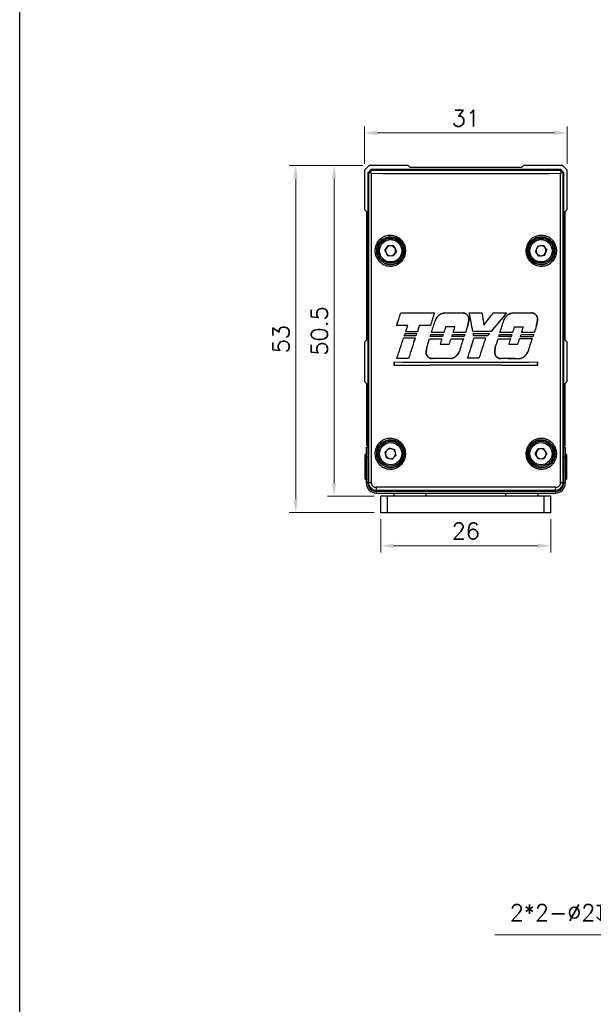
# Model space of a CAD drawing. Header units: inches. Extents: x 0 to 5655, y -2263 to 1330.
# Tile 140 of 239: x 3174 to 3262, y 149 to 299. Entities that reach past the tile are written whole.
import ezdxf

# ---------------------------------------------------------------- set-up
doc = ezdxf.new("R2010")
doc.units = ezdxf.units.IN
doc.header["$MEASUREMENT"] = 0
doc.linetypes.add('SLD-實線', pattern=[0])
doc.layers.add('AM_5', color=3, linetype='Continuous', lineweight=15)
doc.styles.add('尺寸標註', font='romans.shx', dxfattribs={"bigfont": 'CHINESET.SHX'})
doc.dimstyles.new('複本 CNS2-1$0', dxfattribs={"dimtxt": 2.5, "dimasz": 2, "dimexe": 1, "dimexo": 1, "dimgap": 1, "dimtad": 1, "dimtoh": 1, "dimdsep": 46, "dimtxsty": '尺寸標註', "dimcen": 0, "dimclrd": 2, "dimclre": 2, "dimclrt": 3, "dimadec": 0, "dimazin": 2, "dimtp": 0.1, "dimtm": 0.1, "dimtfac": 0.71, "dimtmove": 0, "dimatfit": 0, "dimfxl": 0, "dimlwd": 13, "dimlwe": 13, "dimarcsym": 0})
doc.dimstyles.new('複本 CNS2-1$3', dxfattribs={"dimtxt": 2.5, "dimasz": 2, "dimexe": 1, "dimexo": 1, "dimgap": 1, "dimtad": 1, "dimtoh": 1, "dimdsep": 46, "dimtxsty": '尺寸標註', "dimcen": 0, "dimclrd": 2, "dimclre": 2, "dimclrt": 3, "dimadec": 0, "dimazin": 2, "dimtp": 0.1, "dimtm": 0.1, "dimtfac": 0.71, "dimtmove": 0, "dimatfit": 0, "dimfxl": 0, "dimlwd": 13, "dimlwe": 13, "dimarcsym": 0})

# ---------------------------------------------------------------- blocks, each defined once
blk = doc.blocks.new('*D540')
at = {"layer": 'AM_5', "color": 2, "lineweight": 13}
for p, q in [((3226.32, 276.96), (3215.12, 276.96)), ((3216.12, 225.96), (3216.12, 274.96)), ((3228.12, 223.96), (3215.12, 223.96))]:
    blk.add_line(p, q, dxfattribs=at)
at = {"layer": 'AM_5', "color": 2}
for points in [[(3215.78, 274.96), (3216.45, 274.96), (3216.12, 276.96)], [(3215.78, 225.96), (3216.45, 225.96), (3216.12, 223.96)]]:
    blk.add_solid(points, dxfattribs=at)
at = {"layer": 'Defpoints', "color": 0}
for p in [(3216.12, 276.96), (3227.32, 276.96), (3229.12, 223.96)]:
    blk.add_point(p, dxfattribs=at)
at = {"layer": 'AM_5', "color": 3, "insert": (3213.87, 250.46), "char_height": 2.5, "attachment_point": 5, "rotation": 90, "style": '尺寸標註'}
blk.add_mtext('53', dxfattribs=at)
blk = doc.blocks.new('*D541')
at = {"layer": 'AM_5', "color": 2, "lineweight": 13}
for p, q in [((3226.32, 276.96), (3220.99, 276.96)), ((3221.99, 228.46), (3221.99, 274.96)), ((3228.12, 226.46), (3220.99, 226.46))]:
    blk.add_line(p, q, dxfattribs=at)
at = {"layer": 'AM_5', "color": 2}
for points in [[(3221.65, 274.96), (3222.32, 274.96), (3221.99, 276.96)], [(3221.65, 228.46), (3222.32, 228.46), (3221.99, 226.46)]]:
    blk.add_solid(points, dxfattribs=at)
at = {"layer": 'Defpoints', "color": 0}
for p in [(3221.99, 276.96), (3227.32, 276.96), (3229.12, 226.46)]:
    blk.add_point(p, dxfattribs=at)
at = {"layer": 'AM_5', "color": 3, "insert": (3219.74, 251.71), "char_height": 2.5, "attachment_point": 5, "rotation": 90, "style": '尺寸標註'}
blk.add_mtext('50.5', dxfattribs=at)
blk = doc.blocks.new('*D542')
at = {"layer": 'AM_5', "color": 2, "lineweight": 13}
for p, q in [((3229.12, 222.96), (3229.12, 217.9)), ((3255.12, 222.96), (3255.12, 217.9)), ((3231.12, 218.9), (3253.12, 218.9))]:
    blk.add_line(p, q, dxfattribs=at)
at = {"layer": 'AM_5', "color": 2}
for points in [[(3231.12, 219.23), (3231.12, 218.56), (3229.12, 218.9)], [(3253.12, 219.23), (3253.12, 218.56), (3255.12, 218.9)]]:
    blk.add_solid(points, dxfattribs=at)
at = {"layer": 'Defpoints', "color": 0}
for p in [(3229.12, 223.96), (3255.12, 223.96), (3255.12, 218.9)]:
    blk.add_point(p, dxfattribs=at)
at = {"layer": 'AM_5', "color": 3, "insert": (3242.12, 221.15), "char_height": 2.5, "attachment_point": 5, "style": '尺寸標註'}
blk.add_mtext('26', dxfattribs=at)
blk = doc.blocks.new('*D543')
at = {"layer": 'AM_5', "color": 2, "lineweight": 13}
for p, q in [((3226.62, 277.26), (3226.62, 282.95)), ((3257.62, 277.26), (3257.62, 282.95)), ((3228.62, 281.95), (3255.62, 281.95))]:
    blk.add_line(p, q, dxfattribs=at)
at = {"layer": 'AM_5', "color": 2}
for points in [[(3228.62, 282.29), (3228.62, 281.62), (3226.62, 281.95)], [(3255.62, 282.29), (3255.62, 281.62), (3257.62, 281.95)]]:
    blk.add_solid(points, dxfattribs=at)
at = {"layer": 'Defpoints', "color": 0}
for p in [(3257.62, 281.95), (3226.62, 276.26), (3257.62, 276.26)]:
    blk.add_point(p, dxfattribs=at)
at = {"layer": 'AM_5', "color": 3, "insert": (3242.12, 284.2), "char_height": 2.5, "attachment_point": 5, "style": '尺寸標註'}
blk.add_mtext('31', dxfattribs=at)
blk = doc.blocks.new('*D557')
at = {"layer": 'AM_5', "color": 2, "lineweight": 13}
for p, q in [((3306.95, 186.05), (3308.21, 187.6)), ((3305.69, 184.5), (3304.43, 182.95)), ((3303.17, 181.4), (3285.32, 159.46)), ((3285.32, 159.46), (3246.58, 159.46))]:
    blk.add_line(p, q, dxfattribs=at)
at = {"layer": 'AM_5', "color": 2}
for points in [[(3306.69, 186.26), (3307.21, 185.84), (3305.69, 184.5)], [(3302.91, 181.61), (3303.42, 181.19), (3304.43, 182.95)]]:
    blk.add_solid(points, dxfattribs=at)
at = {"layer": 'Defpoints', "color": 0}
for p in [(3305.69, 184.5), (3304.43, 182.95)]:
    blk.add_point(p, dxfattribs=at)
at = {"layer": 'AM_5', "color": 3, "insert": (3265.45, 163.13), "char_height": 2.5, "attachment_point": 5, "style": '尺寸標註'}
blk.add_mtext('2*2-∅2{\\Famgdt;x}2{}{\\H0.7x;\\C3; H9 {\\H2x;\\W0.5;(}\\S+0.025^ -0;{\\H2x;\\W0.5;)}}', dxfattribs=at)

msp = doc.modelspace()

# ---------------------------------------------------------------- linework, layer by layer
at = {"color": 7, "linetype": 'SLD-實線', "lineweight": 25}
for p, q in [((3227.32, 276.956), (3226.623, 276.259)), ((3233.32, 276.956), (3227.32, 276.956)), ((3233.62, 276.656), (3233.32, 276.956)), ((3250.926, 276.956), (3250.626, 276.656)), ((3256.926, 276.956), (3250.926, 276.956)), ((3257.623, 276.259), (3256.926, 276.956)), ((3226.623, 276.259), (3226.623, 270.259)), ((3227.173, 275.906), (3227.673, 276.406)), ((3227.294, 275.785), (3227.173, 275.906)), ((3227.173, 228.456), (3227.173, 275.906)), ((3227.294, 228.577), (3227.294, 275.785)), ((3227.636, 275.785), (3227.636, 228.577)), ((3227.673, 276.406), (3256.573, 276.406)), ((3227.673, 276.406), (3227.794, 276.285)), ((3250.626, 276.656), (3233.62, 276.656)), ((3256.452, 276.285), (3256.573, 276.406)), ((3256.573, 276.406), (3257.073, 275.906)), ((3256.61, 228.577), (3256.61, 275.785)), ((3257.073, 275.906), (3256.952, 275.785)), ((3256.952, 275.785), (3256.952, 228.577)), ((3257.073, 275.906), (3257.073, 228.456)), ((3257.623, 270.259), (3257.623, 276.259)), ((3226.623, 270.259), (3226.923, 269.959)), ((3226.923, 269.959), (3226.923, 250.306)), ((3257.323, 269.959), (3257.623, 270.259)), ((3257.323, 250.306), (3257.323, 269.959)), ((3229.747, 264.008), (3230.23, 264.741)), ((3231.106, 264.689), (3230.23, 264.741)), ((3231.106, 264.689), (3231.499, 263.905)), ((3253.105, 264.665), (3252.75, 263.862)), ((3253.977, 264.759), (3253.105, 264.665)), ((3253.977, 264.759), (3254.495, 264.051)), ((3229.747, 264.008), (3230.14, 263.223)), ((3230.14, 263.223), (3231.016, 263.172)), ((3231.499, 263.905), (3231.016, 263.172)), ((3253.269, 263.153), (3252.75, 263.862)), ((3254.141, 263.248), (3253.269, 263.153)), ((3254.141, 263.248), (3254.495, 264.051)), ((3232.177, 254.482), (3232.18, 254.479)), ((3237.323, 254.467), (3237.318, 254.464)), ((3238.833, 254.465), (3238.833, 254.462)), ((3241.692, 254.463), (3241.692, 254.46)), ((3242.651, 254.463), (3242.655, 254.46)), ((3244.59, 254.464), (3244.587, 254.461)), ((3246.319, 254.466), (3246.32, 254.463)), ((3248.356, 254.47), (3248.349, 254.467)), ((3249.317, 254.473), (3249.317, 254.469)), ((3252.177, 254.483), (3252.177, 254.479)), ((3237.461, 253.357), (3237.464, 253.356)), ((3242.414, 252.532), (3242.568, 253.362)), ((3242.572, 253.362), (3242.418, 252.531)), ((3242.572, 253.362), (3242.568, 253.362)), ((3247.943, 253.358), (3247.946, 253.356)), ((3252.92, 252.526), (3253.076, 253.359)), ((3253.079, 253.359), (3252.924, 252.525)), ((3253.079, 253.359), (3253.076, 253.359)), ((3231.538, 252.521), (3231.543, 252.525)), ((3232.834, 251.323), (3232.836, 251.319)), ((3232.936, 251.589), (3232.941, 251.593)), ((3233.239, 252.527), (3233.244, 252.531)), ((3234.6, 251.317), (3234.595, 251.313)), ((3234.709, 251.595), (3234.707, 251.599)), ((3235.01, 252.533), (3235.008, 252.536)), ((3236.698, 252.537), (3236.696, 252.541)), ((3236.783, 251.18), (3236.786, 251.177)), ((3236.852, 251.469), (3236.857, 251.473)), ((3238.67, 251.177), (3238.665, 251.174)), ((3238.766, 251.472), (3238.763, 251.476)), ((3239.039, 252.321), (3239.036, 252.324)), ((3240.1, 251.175), (3240.103, 251.172)), ((3240.172, 251.474), (3240.177, 251.477)), ((3240.445, 252.322), (3240.45, 252.326)), ((3241.98, 251.175), (3241.975, 251.171)), ((3242.078, 251.474), (3242.075, 251.478)), ((3242.418, 252.531), (3242.414, 252.532)), ((3243.185, 251.606), (3243.187, 251.609)), ((3243.238, 251.306), (3243.242, 251.303)), ((3244.872, 252.613), (3244.87, 252.605)), ((3245.744, 251.309), (3245.737, 251.305)), ((3245.978, 251.603), (3245.977, 251.606)), ((3247.268, 251.18), (3247.27, 251.176)), ((3247.337, 251.469), (3247.342, 251.473)), ((3249.164, 251.184), (3249.159, 251.181)), ((3249.256, 251.465), (3249.253, 251.468)), ((3249.529, 252.312), (3249.527, 252.316)), ((3250.575, 251.188), (3250.578, 251.185)), ((3250.638, 251.46), (3250.643, 251.464)), ((3250.91, 252.308), (3250.915, 252.311)), ((3252.493, 251.196), (3252.488, 251.192)), ((3252.578, 251.453), (3252.575, 251.457)), ((3252.924, 252.525), (3252.92, 252.526)), ((3226.923, 250.306), (3226.623, 250.006)), ((3226.623, 250.006), (3226.623, 244.006)), ((3232.605, 250.674), (3232.607, 250.671)), ((3232.716, 250.961), (3232.721, 250.964)), ((3234.377, 250.668), (3234.372, 250.665)), ((3234.487, 250.967), (3234.484, 250.97)), ((3236.572, 250.531), (3236.574, 250.528)), ((3236.673, 250.841), (3236.678, 250.844)), ((3238.187, 249.688), (3238.182, 249.684)), ((3238.459, 250.528), (3238.455, 250.524)), ((3238.562, 250.844), (3238.559, 250.848)), ((3239.591, 249.686), (3239.594, 249.683)), ((3239.864, 250.526), (3239.867, 250.523)), ((3239.993, 250.846), (3239.998, 250.849)), ((3241.744, 250.525), (3241.739, 250.522)), ((3241.874, 250.847), (3241.871, 250.85)), ((3243.306, 250.978), (3243.309, 250.981)), ((3243.388, 250.657), (3243.39, 250.653)), ((3245.134, 250.658), (3245.129, 250.655)), ((3245.47, 250.976), (3245.468, 250.979)), ((3247.057, 250.53), (3247.06, 250.526)), ((3247.158, 250.842), (3247.163, 250.845)), ((3248.679, 249.693), (3248.674, 249.689)), ((3248.953, 250.534), (3248.948, 250.531)), ((3249.051, 250.837), (3249.049, 250.841)), ((3250.067, 249.697), (3250.07, 249.693)), ((3250.34, 250.538), (3250.342, 250.535)), ((3250.46, 250.833), (3250.465, 250.837)), ((3252.256, 250.545), (3252.251, 250.541)), ((3252.373, 250.826), (3252.37, 250.83)), ((3257.623, 250.006), (3257.323, 250.306)), ((3257.623, 244.006), (3257.623, 250.006)), ((3236.062, 248.54), (3236.134, 249.172)), ((3236.062, 248.54), (3236.065, 248.54)), ((3236.137, 249.171), (3236.065, 248.54)), ((3236.134, 249.172), (3236.137, 249.171)), ((3241.104, 248.536), (3241.101, 248.537)), ((3246.549, 248.54), (3246.621, 249.172)), ((3246.549, 248.54), (3246.553, 248.54)), ((3246.624, 249.171), (3246.553, 248.54)), ((3246.621, 249.172), (3246.624, 249.171)), ((3251.605, 248.53), (3251.601, 248.532)), ((3231.143, 246.974), (3231.147, 246.97)), ((3231.143, 246.442), (3231.143, 246.974)), ((3231.147, 246.97), (3231.147, 246.446)), ((3231.585, 247.516), (3231.589, 247.519)), ((3233.368, 247.523), (3233.366, 247.526)), ((3237.004, 247.481), (3237.004, 247.485)), ((3239.863, 247.485), (3239.862, 247.489)), ((3242.384, 247.537), (3242.389, 247.541)), ((3244.129, 247.537), (3244.126, 247.54)), ((3247.488, 247.481), (3247.488, 247.484)), ((3250.348, 247.473), (3250.348, 247.477)), ((3253.103, 246.974), (3253.099, 246.97)), ((3253.099, 246.446), (3253.099, 246.97)), ((3253.103, 246.974), (3253.103, 246.442)), ((3231.143, 246.442), (3231.147, 246.446)), ((3253.103, 246.442), (3253.099, 246.446)), ((3226.623, 244.006), (3226.923, 243.706)), ((3226.923, 243.706), (3226.923, 234.256)), ((3257.323, 243.706), (3257.623, 244.006)), ((3257.323, 234.256), (3257.323, 243.706)), ((3226.923, 234.256), (3227.173, 234.006)), ((3226.923, 233.956), (3227.173, 233.956)), ((3226.923, 232.456), (3226.923, 233.956)), ((3227.115, 234.064), (3227.115, 233.956)), ((3229.777, 233.189), (3230.402, 233.806)), ((3229.998, 232.34), (3229.777, 233.189)), ((3231.248, 233.572), (3230.402, 233.806)), ((3231.469, 232.723), (3231.248, 233.572)), ((3252.746, 232.927), (3253.159, 233.701)), ((3254.036, 233.73), (3253.159, 233.701)), ((3254.5, 232.985), (3254.036, 233.73)), ((3257.073, 234.006), (3257.323, 234.256)), ((3257.073, 233.956), (3257.323, 233.956)), ((3257.131, 233.956), (3257.131, 234.064)), ((3257.323, 233.956), (3257.323, 232.456)), ((3226.923, 232.856), (3226.723, 232.856)), ((3226.723, 230.346), (3226.723, 232.856)), ((3226.923, 228.456), (3226.923, 232.456)), ((3229.998, 232.34), (3230.844, 232.107)), ((3231.469, 232.723), (3230.844, 232.107)), ((3253.209, 232.182), (3252.746, 232.927)), ((3253.209, 232.182), (3254.087, 232.211)), ((3254.5, 232.985), (3254.087, 232.211)), ((3257.523, 232.856), (3257.323, 232.856)), ((3257.323, 232.456), (3257.323, 228.456)), ((3257.523, 232.856), (3257.523, 232.783)), ((3257.523, 232.783), (3257.523, 229.056)), ((3226.723, 229.056), (3226.723, 230.346)), ((3226.723, 229.056), (3226.923, 229.056)), ((3227.173, 228.456), (3227.294, 228.577)), ((3227.294, 228.577), (3227.636, 228.577)), ((3256.61, 228.577), (3256.952, 228.577)), ((3256.952, 228.577), (3257.073, 228.456)), ((3257.323, 229.056), (3257.523, 229.056)), ((3228.548, 227.332), (3228.423, 227.206)), ((3255.823, 227.206), (3228.423, 227.206)), ((3255.823, 227.206), (3255.698, 227.332)), ((3228.423, 226.956), (3255.823, 226.956)), ((3229.123, 223.956), (3229.123, 226.456)), ((3230.123, 226.456), (3229.123, 226.456)), ((3230.123, 223.956), (3230.123, 226.456)), ((3254.123, 226.456), (3230.123, 226.456)), ((3231.123, 226.956), (3231.123, 226.456)), ((3236.073, 226.456), (3236.073, 226.956)), ((3248.173, 226.956), (3248.173, 226.456)), ((3253.123, 226.956), (3253.123, 226.456)), ((3254.123, 223.956), (3254.123, 226.456)), ((3255.123, 226.456), (3254.123, 226.456)), ((3255.123, 223.956), (3255.123, 226.456)), ((3230.123, 223.956), (3229.123, 223.956)), ((3254.123, 223.956), (3230.123, 223.956)), ((3255.123, 223.956), (3254.123, 223.956))]:
    msp.add_line(p, q, dxfattribs=at)
at = {"color": 8, "linetype": 'SLD-實線', "lineweight": 25}
for p, q in [((3227.173, 232.456), (3226.923, 232.456)), ((3257.323, 232.456), (3257.073, 232.456)), ((3227.173, 228.456), (3226.923, 228.456)), ((3228.423, 227.206), (3228.423, 226.956)), ((3255.823, 227.206), (3255.823, 226.956)), ((3257.073, 228.456), (3257.323, 228.456))]:
    msp.add_line(p, q, dxfattribs=at)
msp.add_lwpolyline([(3173.908, 169.72), (3173.908, 493.153), (3529.18, 493.153), (3529.18, 169.72)])
msp.add_lwpolyline([(3173.908, 493.153), (3529.18, 493.153), (3529.18, 0), (3173.908, 0)], close=True)
at = {"color": 7, "linetype": 'SLD-實線', "lineweight": 25}
for centre, radius in [((3230.623, 263.956), 2.1), ((3230.623, 263.956), 1.9), ((3230.623, 263.956), 1.7), ((3253.623, 263.956), 2.1), ((3253.623, 263.956), 1.9), ((3253.623, 263.956), 1.7), ((3230.623, 232.956), 2.1), ((3230.623, 232.956), 1.9), ((3230.623, 232.956), 1.7), ((3253.623, 232.956), 2.1), ((3253.623, 232.956), 1.9), ((3253.623, 232.956), 1.7)]:
    msp.add_circle(centre, radius, dxfattribs=at)
for centre, radius, start, end in [((3230.623, 263.956), 0.76, 86.62026, 146.62026), ((3230.623, 263.956), 0.76, 26.62026, 86.62026), ((3253.623, 263.956), 0.76, 96.18126, 156.18126), ((3253.623, 263.956), 0.76, 36.18126, 96.18126), ((3230.623, 263.956), 0.76, 146.62026, 206.62026), ((3230.623, 263.956), 0.76, 206.62026, 266.62026), ((3230.623, 263.956), 0.76, 266.62026, 326.62026), ((3230.623, 263.956), 0.76, 326.62026, 26.62026), ((3253.623, 263.956), 0.76, 156.18126, 216.18126), ((3253.623, 263.956), 0.76, 216.18126, 276.18126), ((3253.623, 263.956), 0.76, 276.18126, 336.18126), ((3253.623, 263.956), 0.76, 336.18126, 36.18126), ((3230.623, 232.956), 0.76, 134.59103, 194.59103), ((3230.623, 232.956), 0.76, 74.59103, 134.59103), ((3230.623, 232.956), 0.76, 14.59103, 74.59103), ((3230.623, 232.956), 0.76, 314.59103, 14.59103), ((3253.623, 232.956), 0.76, 151.89221, 211.89221), ((3253.623, 232.956), 0.76, 91.89221, 151.89221), ((3253.623, 232.956), 0.76, 31.89221, 91.89221), ((3253.623, 232.956), 0.76, 331.89221, 31.89221), ((3230.623, 232.956), 0.76, 194.59103, 254.59103), ((3230.623, 232.956), 0.76, 254.59103, 314.59103), ((3253.623, 232.956), 0.76, 211.89221, 271.89221), ((3253.623, 232.956), 0.76, 271.89221, 331.89221), ((3228.423, 228.456), 1.5, 180, 270), ((3228.945, 227.723), 0.558, 168.79548, 224.60772), ((3255.301, 227.723), 0.558, 315.39228, 11.20452), ((3255.823, 228.456), 1.5, 270, 0)]:
    msp.add_arc(centre, radius, start, end, dxfattribs=at)
for centre, major_axis, ratio, start_param, end_param in [((3227.794, 276.285), (0.5, 0.5), 0.0174524, 3.14159, 4.0186094), ((3242.123, 276.535), (45.75, 0), 0.0172643, 4.390177, 5.0346009), ((3242.123, 277.035), (45.25, 0), 0.0174551, 4.3901842, 5.0345974), ((3256.452, 276.285), (-0.5, 0.5), 0.0174471, 2.2645311, 3.1416006), ((3242.123, 287.671), (45.744, 141.072), 0.005384, 4.4623162, 4.4766445), ((3242.123, 287.671), (45.944, 141.688), 0.005384, 4.4634622, 4.4776719), ((3242.123, 255.262), (45.75, 0), 0.0174551, 4.493247, 4.6072843), ((3242.123, 255.262), (45.95, 0), 0.0174551, 4.4942744, 4.607638), ((3242.123, 266.691), (45.944, 141.688), 0.005384, 1.6589448, 1.6725788), ((3242.123, 266.691), (45.744, 141.072), 0.005384, 1.6592986, 1.6730426), ((3242.123, 255.262), (45.75, 0), 0.0174551, 4.6404211, 4.7029655), ((3242.123, 255.262), (45.95, 0), 0.0174551, 4.6407396, 4.7030048), ((3242.123, 255.262), (45.75, 0), 0.0174551, 4.7239216, 4.7663294), ((3242.123, 252.94), (-45.743, 244.773), 0.0032065, 4.7063385, 4.7180127), ((3242.123, 255.262), (45.95, 0), 0.0174551, 4.7239629, 4.7660288), ((3242.123, 252.94), (-45.943, 245.843), 0.0032065, 4.7063764, 4.7179714), ((3242.123, 275.938), (-45.943, 301.508), 0.0026294, 1.6416904, 1.6478626), ((3242.123, 275.938), (-45.743, 300.196), 0.0026294, 1.6419909, 1.6481734), ((3242.123, 250.392), (45.946, 58.772), 0.0107505, 4.7584504, 4.7901105), ((3242.123, 250.392), (45.746, 58.516), 0.0107505, 4.7587612, 4.790474), ((3242.123, 245.694), (45.946, 55.561), 0.0111237, 1.4214353, 1.4733787), ((3242.123, 245.694), (45.746, 55.319), 0.0111237, 1.4206714, 1.4729746), ((3242.123, 255.262), (45.75, 0), 0.0174551, 4.8042247, 4.8490632), ((3242.123, 255.262), (45.95, 0), 0.0174551, 4.8038612, 4.8482993), ((3242.123, 255.262), (45.75, 0), 0.0174551, 4.8702941, 4.9339496), ((3242.123, 255.262), (45.95, 0), 0.0174551, 4.8696059, 4.9329675), ((3242.123, 270.442), (45.744, 142.233), 0.0053442, 4.5803138, 4.5936938), ((3242.123, 270.442), (45.944, 142.854), 0.0053442, 4.5809245, 4.5942126), ((3242.123, 237.853), (45.744, 142.233), 0.0053442, 4.8099879, 4.8233345), ((3242.123, 237.853), (45.944, 142.854), 0.0053442, 4.8095939, 4.8228493), ((3242.123, 251.744), (45.75, 0), 0.0174551, 1.7662259, 1.8042666), ((3242.123, 251.744), (45.95, 0), 0.0174551, 1.7652556, 1.8031207), ((3242.123, 282.472), (45.744, 140.962), 0.0053878, 4.4886872, 4.4913197), ((3242.123, 282.472), (45.944, 141.578), 0.0053878, 4.4897113, 4.4922799), ((3242.123, 252.105), (45.75, 0), 0.0174551, 4.5079209, 4.5472012), ((3242.123, 252.105), (45.95, 0), 0.0174551, 4.5088812, 4.5478198), ((3242.123, 282.701), (45.744, 142.233), 0.0053442, 4.4935909, 4.5003441), ((3242.123, 250.807), (45.75, 0), 0.0174551, 1.7335577, 1.7729791), ((3242.123, 282.701), (45.944, 142.854), 0.0053442, 4.4945921, 4.5013144), ((3242.123, 250.807), (45.95, 0), 0.0174551, 1.7328998, 1.7719779), ((3242.123, 271.941), (45.944, 141.578), 0.0053878, 1.7187643, 1.7212145), ((3242.123, 271.941), (45.744, 140.962), 0.0053878, 1.7193829, 1.7218946), ((3242.123, 272.066), (45.944, 142.854), 0.0053442, 1.7096548, 1.7162845), ((3242.123, 272.066), (45.744, 142.233), 0.0053442, 1.7102832, 1.7169424), ((3242.123, 251.744), (45.95, 0), 0.0174551, 1.6891812, 1.7262701), ((3242.123, 251.744), (45.75, 0), 0.0174551, 1.689645, 1.7268985), ((3242.123, 270.199), (45.744, 140.962), 0.0053878, 4.5763759, 4.5788052), ((3242.123, 270.199), (45.944, 141.578), 0.0053878, 4.5770045, 4.5793728), ((3242.123, 251.973), (45.75, 0), 0.0174551, 4.5954065, 4.6368386), ((3242.123, 251.973), (45.95, 0), 0.0174551, 4.595974, 4.6370632), ((3242.123, 250.676), (45.75, 0), 0.0174551, 1.6442417, 1.6862562), ((3242.123, 250.676), (45.95, 0), 0.0174551, 1.6439771, 1.6856455), ((3242.123, 259.236), (45.944, 141.578), 0.0053878, 1.6295209, 1.6318262), ((3242.123, 259.236), (45.744, 140.962), 0.0053878, 1.6297455, 1.6321105), ((3242.123, 259.307), (45.944, 142.854), 0.0053442, 1.621413, 1.6273618), ((3242.123, 259.307), (45.744, 142.233), 0.0053442, 1.6216516, 1.6276264), ((3242.123, 251.524), (45.95, 0), 0.0174551, 1.6072078, 1.6380283), ((3242.123, 251.524), (45.75, 0), 0.0174551, 1.607472, 1.6382669), ((3242.123, 259.991), (45.744, 140.962), 0.0053878, 4.649215, 4.6515591), ((3242.123, 259.991), (45.944, 141.578), 0.0053878, 4.6495227, 4.6518071), ((3242.123, 251.973), (45.75, 0), 0.0174551, 4.6681603, 4.7092694), ((3242.123, 251.973), (45.95, 0), 0.0174551, 4.6684083, 4.7091785), ((3242.123, 260.142), (45.744, 142.233), 0.0053442, 4.6531223, 4.659098), ((3242.123, 250.676), (45.75, 0), 0.0174551, 1.5717826, 1.6134477), ((3242.123, 260.142), (45.944, 142.854), 0.0053442, 4.6534126, 4.6593622), ((3242.123, 250.676), (45.95, 0), 0.0174551, 1.5718337, 1.6131574), ((3242.123, 249.028), (45.944, 141.578), 0.0053878, 1.5574056, 1.5596741), ((3242.123, 249.028), (45.744, 140.962), 0.0053878, 1.5573146, 1.5596426), ((3242.123, 249.007), (45.944, 142.854), 0.0053442, 1.5478388, 1.5552184), ((3242.123, 249.007), (45.744, 142.233), 0.0053442, 1.5477378, 1.5551673), ((3242.123, 250.807), (45.75, 0), 0.0174551, 1.4864253, 1.5475895), ((3242.123, 250.807), (45.95, 0), 0.0174551, 1.4868294, 1.5476274), ((3242.123, 252.105), (45.75, 0), 0.0174551, 4.7367653, 4.791624), ((3242.123, 252.764), (-45.743, 222.247), 0.0035189, 4.703629, 4.7051077), ((3242.123, 252.105), (45.95, 0), 0.0174551, 4.7367524, 4.7911159), ((3242.123, 252.764), (-45.943, 223.219), 0.0035189, 4.7036796, 4.7051206), ((3242.123, 245.659), (45.946, 55.808), 0.0110944, 1.4785945, 1.4844595), ((3242.123, 245.659), (45.746, 55.565), 0.0110944, 1.4780864, 1.4841042), ((3242.123, 237.9), (45.744, 140.962), 0.0053878, 4.8060742, 4.8084826), ((3242.123, 237.9), (45.944, 141.578), 0.0053878, 4.8056977, 4.8080459), ((3242.123, 251.973), (45.75, 0), 0.0174551, 4.8250838, 4.8669084), ((3242.123, 251.973), (45.95, 0), 0.0174551, 4.8246471, 4.866123), ((3242.123, 250.676), (45.75, 0), 0.0174551, 1.4142497, 1.4565821), ((3242.123, 250.676), (45.95, 0), 0.0174551, 1.4149935, 1.4569761), ((3242.123, 226.937), (45.944, 141.578), 0.0053878, 1.4004611, 1.4028963), ((3242.123, 226.937), (45.744, 140.962), 0.0053878, 1.3996757, 1.4021729), ((3242.123, 226.717), (45.944, 142.854), 0.0053442, 1.3923508, 1.3983782), ((3242.123, 226.717), (45.744, 142.233), 0.0053442, 1.3915799, 1.3976344), ((3242.123, 251.524), (45.95, 0), 0.0174551, 1.3782706, 1.4089661), ((3242.123, 251.524), (45.75, 0), 0.0174551, 1.3775265, 1.4081952), ((3242.123, 227.693), (45.744, 140.962), 0.0053878, 4.8790458, 4.8816011), ((3242.123, 227.693), (45.944, 141.578), 0.0053878, 4.8783468, 4.88084), ((3242.123, 251.973), (45.75, 0), 0.0174551, 4.8982023, 4.941048), ((3242.123, 251.973), (45.95, 0), 0.0174551, 4.8974412, 4.9399243), ((3242.123, 227.553), (45.744, 142.233), 0.0053442, 4.8829964, 4.8890435), ((3242.123, 250.676), (45.75, 0), 0.0174551, 1.3402428, 1.3835736), ((3242.123, 227.553), (45.944, 142.854), 0.0053442, 4.8822794, 4.8882994), ((3242.123, 250.676), (45.95, 0), 0.0174551, 1.3413229, 1.3842906), ((3242.123, 216.73), (45.944, 141.578), 0.0053878, 1.3266597, 1.3292951), ((3242.123, 216.73), (45.744, 140.962), 0.0053878, 1.3255361, 1.3282363), ((3242.123, 216.418), (45.944, 142.854), 0.0053442, 1.3169831, 1.3247076), ((3242.123, 216.418), (45.744, 142.233), 0.0053442, 1.3158482, 1.3236275), ((3242.123, 282.811), (45.744, 142.233), 0.0053442, 4.4633381, 4.486195), ((3242.123, 282.811), (45.944, 142.854), 0.0053442, 4.464479, 4.4871788), ((3242.123, 251.455), (45.75, 0), 0.0174551, 4.5028103, 4.5422542), ((3242.123, 251.455), (45.95, 0), 0.0174551, 4.5037941, 4.542895), ((3242.123, 250.179), (45.75, 0), 0.0174551, 1.7384958, 1.7778969), ((3242.123, 250.179), (45.95, 0), 0.0174551, 1.7378157, 1.7768728), ((3242.123, 272.176), (45.944, 142.854), 0.0053442, 1.723675, 1.7459381), ((3242.123, 272.176), (45.744, 142.233), 0.0053442, 1.7243158, 1.7467293), ((3242.123, 270.374), (45.744, 142.233), 0.0053442, 4.5644849, 4.5741402), ((3242.123, 270.374), (45.944, 142.854), 0.0053442, 4.565135, 4.5747285), ((3242.123, 251.324), (45.75, 0), 0.0174551, 4.5907555, 4.6322252), ((3242.123, 251.324), (45.95, 0), 0.0174551, 4.5913438, 4.6324698), ((3242.123, 250.048), (45.75, 0), 0.0174551, 1.6487117, 1.6902082), ((3242.123, 250.048), (45.95, 0), 0.0174551, 1.6484274, 1.6895796), ((3242.123, 259.236), (45.944, 141.578), 0.0053878, 1.6341143, 1.6400602), ((3242.123, 250.483), (45.95, 0), 0.0174551, 4.6265239, 4.6573142), ((3242.123, 259.236), (45.744, 140.962), 0.0053878, 1.6343589, 1.640331), ((3242.123, 250.483), (45.75, 0), 0.0174551, 4.6262531, 4.6570176), ((3242.123, 260.068), (45.744, 140.962), 0.0053878, 4.6404163, 4.6463918), ((3242.123, 260.068), (45.944, 141.578), 0.0053878, 4.640713, 4.6466624), ((3242.123, 251.324), (45.75, 0), 0.0174551, 4.6629931, 4.7041068), ((3242.123, 251.324), (45.95, 0), 0.0174551, 4.6632636, 4.7040386), ((3242.123, 250.048), (45.75, 0), 0.0174551, 1.5762439, 1.6173691), ((3242.123, 250.048), (45.95, 0), 0.0174551, 1.5762754, 1.6170613), ((3242.123, 249.096), (45.944, 142.854), 0.0053442, 1.5625314, 1.5764245), ((3242.123, 249.096), (45.744, 142.233), 0.0053442, 1.5624632, 1.5764496), ((3242.123, 249.332), (45.744, 142.233), 0.0053442, 4.7014902, 4.723424), ((3242.123, 249.332), (45.944, 142.854), 0.0053442, 4.7015696, 4.723359), ((3242.123, 250.179), (45.75, 0), 0.0174551, 1.4975791, 1.5449413), ((3242.123, 250.179), (45.95, 0), 0.0174551, 1.4979344, 1.544992), ((3242.123, 251.455), (45.75, 0), 0.0174551, 4.7400393, 4.7782485), ((3242.123, 251.455), (45.95, 0), 0.0174551, 4.7399743, 4.7778566), ((3242.123, 238.697), (45.944, 142.854), 0.0053442, 1.4887134, 1.5105759), ((3242.123, 238.697), (45.744, 142.233), 0.0053442, 1.4883215, 1.5103294), ((3242.123, 237.785), (45.744, 142.233), 0.0053442, 4.7942509, 4.803836), ((3242.123, 237.785), (45.944, 142.854), 0.0053442, 4.7938954, 4.8034198), ((3242.123, 251.324), (45.75, 0), 0.0174551, 4.8204513, 4.8622292), ((3242.123, 251.324), (45.95, 0), 0.0174551, 4.8200351, 4.8614648), ((3242.123, 250.048), (45.75, 0), 0.0174551, 1.4187741, 1.4605099), ((3242.123, 250.048), (45.95, 0), 0.0174551, 1.4194975, 1.4608864), ((3242.123, 226.937), (45.944, 141.578), 0.0053878, 1.4051193, 1.4111418), ((3242.123, 250.483), (45.95, 0), 0.0174551, 4.8554423, 4.8862128), ((3242.123, 226.937), (45.744, 140.962), 0.0053878, 1.4043549, 1.4104046), ((3242.123, 250.483), (45.75, 0), 0.0174551, 4.8561795, 4.8869235), ((3242.123, 227.77), (45.744, 140.962), 0.0053878, 4.8703222, 4.8763671), ((3242.123, 227.77), (45.944, 141.578), 0.0053878, 4.8696116, 4.8756294), ((3242.123, 251.324), (45.75, 0), 0.0174551, 4.8929683, 4.9357189), ((3242.123, 251.324), (45.95, 0), 0.0174551, 4.8922306, 4.9346203), ((3242.123, 250.048), (45.75, 0), 0.0174551, 1.3448375, 1.3875382), ((3242.123, 250.048), (45.95, 0), 0.0174551, 1.3458963, 1.3882372), ((3242.123, 216.506), (45.944, 142.854), 0.0053442, 1.3319497, 1.3464118), ((3242.123, 216.506), (45.744, 142.233), 0.0053442, 1.3308511, 1.3454145), ((3242.123, 247.749), (45.75, 0), 0.0174551, 4.4700218, 4.9547561), ((3242.123, 247.749), (45.95, 0), 0.0174551, 4.4711787, 4.9535993), ((3242.123, 246.739), (45.75, 0), 0.0174551, 1.7633446, 1.8032319), ((3242.123, 246.739), (45.95, 0), 0.0174551, 1.7625534, 1.802091), ((3242.123, 246.688), (45.95, 0), 0.0174551, 1.6200135, 1.682439), ((3242.123, 246.688), (45.75, 0), 0.0174551, 1.6202215, 1.6829288), ((3242.123, 246.739), (45.75, 0), 0.0174551, 1.5269447, 1.5650798), ((3242.123, 246.739), (45.95, 0), 0.0174551, 1.5271912, 1.5650004), ((3242.123, 246.688), (45.95, 0), 0.0174551, 1.3908301, 1.4537716), ((3242.123, 246.688), (45.75, 0), 0.0174551, 1.3900271, 1.4532574), ((3242.123, 245.667), (45.75, 0), 0.0174551, 1.3284292, 1.8131635), ((3242.123, 245.667), (45.95, 0), 0.0174551, 1.3295861, 1.8120066), ((3228.423, 228.456), (0.884, 0.884), 0.9996955, 2.3563468, 3.9268385), ((3242.123, 227.078), (45.75, 0), 0.0172643, 1.2661046, 1.875488), ((3242.123, 226.578), (45.25, 0), 0.0174551, 1.2661046, 1.875488), ((3255.823, 228.456), (-0.884, 0.884), 0.9996955, 2.3563468, 3.9268385)]:
    msp.add_ellipse(centre, major_axis=major_axis, ratio=ratio, start_param=start_param, end_param=end_param, dxfattribs=at)
for points, knots in [([(3227.481, 275.959), (3227.525, 276.003), (3227.603, 276.081), (3227.699, 276.18), (3227.761, 276.245), (3227.791, 276.279), (3227.793, 276.284), (3227.794, 276.285)], [0, 0, 0, 0, 0.2825937, 0.5056932, 0.6874217, 0.8697053, 1, 1, 1, 1]), ([(3227.636, 275.785), (3227.634, 275.786), (3227.579, 275.845), (3227.53, 275.902), (3227.481, 275.959)], [0, 0, 0, 0, 0.0181889, 1, 1, 1, 1]), ([(3256.452, 276.285), (3256.454, 276.282), (3256.457, 276.276), (3256.497, 276.232), (3256.565, 276.162), (3256.657, 276.067), (3256.73, 275.994), (3256.765, 275.959)], [0, 0, 0, 0, 0.1788055, 0.3581576, 0.5298814, 0.7702487, 1, 1, 1, 1]), ([(3256.61, 275.785), (3256.611, 275.786), (3256.667, 275.845), (3256.716, 275.902), (3256.765, 275.959)], [0, 0, 0, 0, 0.0181914, 1, 1, 1, 1]), ([(3228.24, 263.728), (3228.236, 263.778), (3228.228, 263.878), (3228.229, 264.102), (3228.262, 264.404), (3228.364, 264.768), (3228.523, 265.112), (3228.735, 265.425), (3228.998, 265.704), (3229.306, 265.939), (3229.655, 266.124), (3230.035, 266.249), (3230.438, 266.309), (3230.847, 266.298), (3231.254, 266.217), (3231.636, 266.067), (3231.99, 265.852), (3232.294, 265.584), (3232.55, 265.266), (3232.72, 264.958), (3232.829, 264.675), (3232.904, 264.39), (3232.946, 264.049), (3232.93, 263.662), (3232.848, 263.279), (3232.706, 262.919), (3232.506, 262.584), (3232.254, 262.289), (3231.955, 262.038), (3231.619, 261.839), (3231.251, 261.696), (3230.863, 261.617), (3230.461, 261.603), (3230.061, 261.658), (3229.67, 261.782), (3229.307, 261.971), (3228.978, 262.224), (3228.702, 262.526), (3228.481, 262.874), (3228.347, 263.199), (3228.271, 263.489), (3228.251, 263.648), (3228.24, 263.728)], [0, 0, 0, 0, 0.00998465, 0.02001481, 0.04488975, 0.07049099, 0.09545562, 0.12110461, 0.14692671, 0.17343865, 0.20039236, 0.22807986, 0.25582565, 0.28436278, 0.31217769, 0.34082188, 0.36808214, 0.39617263, 0.42266849, 0.44997001, 0.46656516, 0.48335817, 0.50883443, 0.53505697, 0.56054288, 0.58676995, 0.61236574, 0.63868762, 0.66467132, 0.69137559, 0.71797008, 0.74529287, 0.77258887, 0.80064014, 0.82843598, 0.85703313, 0.88473742, 0.91328924, 0.94014416, 0.96785258, 0.98383344, 1, 1, 1, 1]), ([(3251.322, 263.71), (3251.315, 263.794), (3251.3, 264.006), (3251.332, 264.349), (3251.427, 264.725), (3251.585, 265.082), (3251.798, 265.405), (3252.063, 265.691), (3252.371, 265.929), (3252.717, 266.116), (3253.09, 266.242), (3253.484, 266.306), (3253.885, 266.302), (3254.285, 266.23), (3254.668, 266.09), (3255.026, 265.883), (3255.34, 265.619), (3255.606, 265.301), (3255.786, 264.988), (3255.901, 264.698), (3255.979, 264.412), (3256.024, 264.074), (3256.013, 263.696), (3255.94, 263.322), (3255.809, 262.968), (3255.622, 262.638), (3255.384, 262.341), (3255.097, 262.084), (3254.768, 261.873), (3254.401, 261.718), (3254.009, 261.625), (3253.6, 261.6), (3253.192, 261.646), (3252.794, 261.764), (3252.427, 261.946), (3252.095, 262.191), (3251.816, 262.483), (3251.59, 262.82), (3251.446, 263.145), (3251.358, 263.446), (3251.334, 263.622), (3251.322, 263.71)], [0, 0, 0, 0, 0.0168708, 0.0423652, 0.0686062, 0.0941235, 0.1203712, 0.1461804, 0.172711, 0.199056, 0.2261244, 0.2531619, 0.280942, 0.3085993, 0.3370391, 0.364868, 0.3935294, 0.4207795, 0.448888, 0.466098, 0.4835352, 0.508385, 0.5339646, 0.5588229, 0.584397, 0.6095203, 0.6353248, 0.6614319, 0.6882371, 0.7154455, 0.7434022, 0.7712388, 0.7998794, 0.8275992, 0.856152, 0.8832217, 0.9111169, 0.9374332, 0.9645475, 0.9821546, 1, 1, 1, 1]), ([(3228.5, 263.748), (3228.523, 263.603), (3228.585, 263.215), (3228.775, 262.86), (3229.073, 262.464), (3229.452, 262.114), (3230.144, 261.824), (3230.883, 261.784), (3231.583, 261.989), (3232.172, 262.406), (3232.592, 262.99), (3232.8, 263.679), (3232.775, 264.315), (3232.58, 264.921), (3232.214, 265.469), (3231.606, 265.917), (3230.88, 266.131), (3230.133, 266.085), (3229.462, 265.8), (3228.933, 265.324), (3228.589, 264.713), (3228.476, 264.16), (3228.495, 263.839), (3228.5, 263.748)], [0, 0, 0, 0, 0.0321695, 0.0858005, 0.0866929, 0.142968, 0.1994222, 0.2548191, 0.3087463, 0.361409, 0.4132856, 0.464955, 0.516611, 0.5500404, 0.6037804, 0.6590831, 0.7155339, 0.7718617, 0.826574, 0.8789548, 0.929555, 0.9799579, 1, 1, 1, 1]), ([(3251.48, 263.731), (3251.508, 263.571), (3251.577, 263.173), (3251.784, 262.811), (3252.087, 262.428), (3252.471, 262.088), (3253.176, 261.811), (3253.928, 261.792), (3254.626, 262.021), (3255.195, 262.453), (3255.59, 263.036), (3255.78, 263.711), (3255.749, 264.341), (3255.546, 264.949), (3255.163, 265.5), (3254.546, 265.935), (3253.825, 266.133), (3253.091, 266.079), (3252.426, 265.79), (3251.894, 265.304), (3251.551, 264.673), (3251.452, 264.12), (3251.475, 263.808), (3251.48, 263.731)], [0, 0, 0, 0, 0.0354904, 0.0884004, 0.0888719, 0.1437842, 0.2000361, 0.2565461, 0.3117806, 0.3647506, 0.4156822, 0.4660536, 0.5163992, 0.5510742, 0.6064064, 0.6629381, 0.7190981, 0.7739521, 0.8273607, 0.8796674, 0.93139, 0.9830823, 1, 1, 1, 1]), ([(3237.461, 253.357), (3237.536, 253.522), (3237.69, 253.858), (3238.113, 254.234), (3238.521, 254.416), (3238.769, 254.455), (3238.833, 254.465)], [0, 0, 0, 0, 0.2907418, 0.5923861, 0.8951144, 1, 1, 1, 1]), ([(3238.833, 254.462), (3238.651, 254.421), (3238.284, 254.339), (3237.825, 253.994), (3237.571, 253.636), (3237.484, 253.409), (3237.464, 253.356)], [0, 0, 0, 0, 0.3015029, 0.6049668, 0.9081909, 1, 1, 1, 1]), ([(3241.692, 254.463), (3241.718, 254.461), (3241.769, 254.458), (3241.846, 254.444), (3241.923, 254.424), (3241.998, 254.398), (3242.069, 254.366), (3242.138, 254.328), (3242.204, 254.284), (3242.266, 254.234), (3242.323, 254.18), (3242.376, 254.121), (3242.423, 254.057), (3242.465, 253.99), (3242.501, 253.92), (3242.531, 253.847), (3242.555, 253.771), (3242.573, 253.694), (3242.587, 253.589), (3242.588, 253.484), (3242.578, 253.399), (3242.573, 253.367), (3242.572, 253.362)], [0, 0, 0, 0, 0.048436, 0.0972052, 0.1470248, 0.1972071, 0.2458658, 0.2948623, 0.3449245, 0.3953548, 0.4440116, 0.4930061, 0.5430663, 0.5934948, 0.6421483, 0.6911396, 0.7411968, 0.7916222, 0.8402679, 0.9392125, 0.9896297, 1, 1, 1, 1]), ([(3242.568, 253.362), (3242.575, 253.409), (3242.587, 253.504), (3242.579, 253.639), (3242.558, 253.751), (3242.531, 253.838), (3242.506, 253.9), (3242.472, 253.971), (3242.432, 254.039), (3242.378, 254.112), (3242.334, 254.162), (3242.279, 254.218), (3242.219, 254.269), (3242.143, 254.321), (3242.086, 254.353), (3242.038, 254.376), (3241.99, 254.397), (3241.929, 254.419), (3241.853, 254.439), (3241.787, 254.451), (3241.734, 254.457), (3241.706, 254.459), (3241.692, 254.46)], [0, 0, 0, 0, 0.0895247, 0.180659, 0.2537473, 0.3032609, 0.353492, 0.3787288, 0.4518216, 0.501338, 0.5515718, 0.57681, 0.6499146, 0.6994392, 0.7496813, 0.7749238, 0.7992378, 0.8480658, 0.8975945, 0.9478409, 0.9730855, 1, 1, 1, 1]), ([(3247.943, 253.358), (3248.018, 253.523), (3248.171, 253.86), (3248.594, 254.237), (3249.002, 254.421), (3249.251, 254.462), (3249.317, 254.473)], [0, 0, 0, 0, 0.2891821, 0.5895785, 0.8917599, 1, 1, 1, 1]), ([(3249.317, 254.469), (3249.134, 254.428), (3248.765, 254.344), (3248.303, 253.994), (3248.051, 253.633), (3247.965, 253.407), (3247.946, 253.356)], [0, 0, 0, 0, 0.3037365, 0.6097978, 0.9133274, 1, 1, 1, 1]), ([(3252.177, 254.483), (3252.203, 254.481), (3252.257, 254.477), (3252.337, 254.463), (3252.417, 254.443), (3252.495, 254.415), (3252.57, 254.381), (3252.642, 254.341), (3252.711, 254.294), (3252.775, 254.242), (3252.854, 254.165), (3252.923, 254.078), (3252.979, 253.984), (3253.027, 253.887), (3253.062, 253.784), (3253.083, 253.678), (3253.096, 253.572), (3253.095, 253.465), (3253.083, 253.385), (3253.079, 253.359)], [0, 0, 0, 0, 0.0499231, 0.100186, 0.1515218, 0.2032292, 0.2534376, 0.3039987, 0.3556833, 0.4077615, 0.4573657, 0.5583392, 0.609849, 0.6581338, 0.7564224, 0.8065595, 0.8540494, 0.9507088, 1, 1, 1, 1]), ([(3253.076, 253.359), (3253.079, 253.382), (3253.09, 253.453), (3253.092, 253.55), (3253.084, 253.648), (3253.071, 253.723), (3253.052, 253.798), (3253.027, 253.872), (3252.996, 253.944), (3252.959, 254.012), (3252.917, 254.077), (3252.869, 254.14), (3252.816, 254.198), (3252.759, 254.251), (3252.697, 254.3), (3252.631, 254.344), (3252.561, 254.382), (3252.488, 254.414), (3252.412, 254.441), (3252.333, 254.461), (3252.254, 254.474), (3252.202, 254.477), (3252.177, 254.479)], [0, 0, 0, 0, 0.0431856, 0.1308089, 0.1753334, 0.2220039, 0.2689975, 0.317003, 0.3653546, 0.4123144, 0.4595905, 0.5078503, 0.5564443, 0.604495, 0.6528665, 0.7022362, 0.7519456, 0.8012848, 0.8509566, 0.9016707, 0.9527423, 1, 1, 1, 1]), ([(3237.004, 247.481), (3236.978, 247.482), (3236.925, 247.482), (3236.846, 247.492), (3236.768, 247.508), (3236.691, 247.531), (3236.591, 247.57), (3236.497, 247.621), (3236.411, 247.684), (3236.33, 247.753), (3236.259, 247.833), (3236.198, 247.921), (3236.145, 248.013), (3236.104, 248.112), (3236.076, 248.215), (3236.062, 248.294), (3236.054, 248.375), (3236.053, 248.458), (3236.059, 248.513), (3236.062, 248.54)], [0, 0, 0, 0, 0.049002, 0.0983427, 0.1487506, 0.1995273, 0.2486309, 0.3485105, 0.3994085, 0.4484092, 0.5480949, 0.5989045, 0.6475622, 0.7465549, 0.7970134, 0.8467926, 0.8969426, 0.9482676, 1, 1, 1, 1]), ([(3236.065, 248.54), (3236.063, 248.516), (3236.055, 248.442), (3236.059, 248.343), (3236.074, 248.243), (3236.092, 248.169), (3236.116, 248.094), (3236.147, 248.022), (3236.183, 247.952), (3236.225, 247.886), (3236.273, 247.824), (3236.326, 247.765), (3236.383, 247.711), (3236.445, 247.662), (3236.51, 247.619), (3236.58, 247.581), (3236.652, 247.549), (3236.727, 247.523), (3236.804, 247.503), (3236.883, 247.49), (3236.95, 247.485), (3236.99, 247.485), (3237.004, 247.485)], [0, 0, 0, 0, 0.045604, 0.1382022, 0.1852931, 0.2333749, 0.2817898, 0.3312524, 0.3810756, 0.4292969, 0.4778495, 0.5274422, 0.5773925, 0.6259874, 0.6749158, 0.724893, 0.7752312, 0.8241797, 0.8734661, 0.9238172, 0.974536, 1, 1, 1, 1]), ([(3239.862, 247.489), (3240.04, 247.542), (3240.397, 247.649), (3240.845, 248.023), (3241.015, 248.364), (3241.101, 248.537)], [0, 0, 0, 0, 0.3276875, 0.6586396, 1, 1, 1, 1]), ([(3241.104, 248.536), (3241.025, 248.374), (3240.863, 248.043), (3240.423, 247.657), (3240.053, 247.544), (3239.863, 247.485)], [0, 0, 0, 0, 0.3187427, 0.6492387, 1, 1, 1, 1]), ([(3247.488, 247.481), (3247.436, 247.483), (3247.329, 247.488), (3247.175, 247.528), (3247.028, 247.593), (3246.895, 247.682), (3246.778, 247.793), (3246.682, 247.92), (3246.609, 248.063), (3246.561, 248.216), (3246.537, 248.377), (3246.545, 248.485), (3246.549, 248.54)], [0, 0, 0, 0, 0.0984565, 0.1997461, 0.2984108, 0.3999587, 0.4982209, 0.5993649, 0.6970676, 0.7976272, 0.897288, 1, 1, 1, 1]), ([(3246.553, 248.54), (3246.549, 248.491), (3246.541, 248.392), (3246.559, 248.241), (3246.602, 248.091), (3246.669, 247.948), (3246.76, 247.818), (3246.871, 247.706), (3247, 247.613), (3247.147, 247.542), (3247.311, 247.493), (3247.428, 247.487), (3247.488, 247.484)], [0, 0, 0, 0, 0.0920501, 0.18648559, 0.28363664, 0.3835994, 0.48086606, 0.58093293, 0.67857599, 0.7790207, 0.88758482, 1, 1, 1, 1]), ([(3250.348, 247.477), (3250.528, 247.53), (3250.892, 247.638), (3251.344, 248.015), (3251.516, 248.36), (3251.601, 248.532)], [0, 0, 0, 0, 0.3314135, 0.6668453, 1, 1, 1, 1]), ([(3251.605, 248.53), (3251.526, 248.369), (3251.364, 248.039), (3250.922, 247.649), (3250.546, 247.534), (3250.348, 247.473)], [0, 0, 0, 0, 0.3115241, 0.6378325, 1, 1, 1, 1]), ([(3228.24, 232.728), (3228.236, 232.778), (3228.228, 232.878), (3228.229, 233.102), (3228.262, 233.404), (3228.364, 233.768), (3228.523, 234.112), (3228.735, 234.425), (3228.998, 234.704), (3229.306, 234.939), (3229.655, 235.124), (3230.035, 235.249), (3230.438, 235.309), (3230.847, 235.298), (3231.254, 235.217), (3231.636, 235.067), (3231.99, 234.852), (3232.294, 234.584), (3232.55, 234.266), (3232.72, 233.958), (3232.829, 233.675), (3232.904, 233.39), (3232.946, 233.049), (3232.93, 232.662), (3232.848, 232.279), (3232.706, 231.919), (3232.506, 231.584), (3232.254, 231.289), (3231.955, 231.038), (3231.619, 230.839), (3231.251, 230.696), (3230.863, 230.617), (3230.461, 230.603), (3230.061, 230.658), (3229.67, 230.782), (3229.307, 230.971), (3228.978, 231.224), (3228.702, 231.526), (3228.481, 231.874), (3228.347, 232.199), (3228.271, 232.489), (3228.251, 232.648), (3228.24, 232.728)], [0, 0, 0, 0, 0.0099846, 0.0200148, 0.0448897, 0.070491, 0.0954556, 0.1211046, 0.1469267, 0.1734387, 0.2003924, 0.2280799, 0.2558256, 0.2843628, 0.3121777, 0.3408219, 0.3680821, 0.3961726, 0.4226685, 0.44997, 0.4665652, 0.4833582, 0.5088344, 0.535057, 0.5605429, 0.5867699, 0.6123657, 0.6386876, 0.6646713, 0.6913756, 0.7179701, 0.7452929, 0.7725889, 0.8006401, 0.828436, 0.8570331, 0.8847374, 0.9132892, 0.9401442, 0.9678526, 0.9838334, 1, 1, 1, 1]), ([(3228.5, 232.748), (3228.523, 232.603), (3228.585, 232.215), (3228.775, 231.86), (3229.073, 231.464), (3229.452, 231.114), (3230.144, 230.824), (3230.883, 230.784), (3231.583, 230.989), (3232.172, 231.406), (3232.592, 231.99), (3232.8, 232.679), (3232.775, 233.315), (3232.58, 233.921), (3232.214, 234.469), (3231.606, 234.917), (3230.88, 235.131), (3230.133, 235.085), (3229.462, 234.8), (3228.933, 234.324), (3228.589, 233.713), (3228.476, 233.16), (3228.495, 232.839), (3228.5, 232.748)], [0, 0, 0, 0, 0.0321695, 0.0858005, 0.0866929, 0.142968, 0.1994222, 0.2548191, 0.3087463, 0.361409, 0.4132856, 0.464955, 0.516611, 0.5500404, 0.6037804, 0.6590831, 0.7155339, 0.7718617, 0.826574, 0.8789548, 0.929555, 0.9799579, 1, 1, 1, 1]), ([(3251.322, 232.71), (3251.315, 232.794), (3251.304, 232.942), (3251.318, 233.219), (3251.36, 233.476), (3251.435, 233.723), (3251.53, 233.964), (3251.654, 234.191), (3251.804, 234.4), (3251.972, 234.597), (3252.164, 234.773), (3252.375, 234.923), (3252.599, 235.056), (3252.84, 235.16), (3253.091, 235.234), (3253.351, 235.287), (3253.617, 235.307), (3253.884, 235.294), (3254.083, 235.266), (3254.281, 235.222), (3254.476, 235.16), (3254.665, 235.081), (3254.846, 234.987), (3255.019, 234.877), (3255.184, 234.75), (3255.336, 234.61), (3255.52, 234.408), (3255.677, 234.183), (3255.792, 233.962), (3255.87, 233.779), (3255.925, 233.615), (3255.97, 233.429), (3256.01, 233.201), (3256.023, 232.947), (3256.005, 232.696), (3255.967, 232.446), (3255.898, 232.203), (3255.802, 231.971), (3255.687, 231.747), (3255.545, 231.538), (3255.379, 231.348), (3255.196, 231.169), (3254.99, 231.012), (3254.765, 230.881), (3254.526, 230.768), (3254.272, 230.684), (3254.008, 230.634), (3253.806, 230.613), (3253.602, 230.609), (3253.396, 230.623), (3253.192, 230.656), (3252.993, 230.705), (3252.8, 230.771), (3252.609, 230.856), (3252.429, 230.956), (3252.203, 231.108), (3251.999, 231.288), (3251.821, 231.492), (3251.663, 231.707), (3251.533, 231.941), (3251.443, 232.169), (3251.383, 232.36), (3251.343, 232.533), (3251.327, 232.666), (3251.322, 232.71)], [0, 0, 0, 0, 0.016862, 0.0295691, 0.0554196, 0.0685937, 0.0813127, 0.1071787, 0.1203545, 0.1332196, 0.1593734, 0.1726893, 0.1858221, 0.2125126, 0.2260974, 0.2395754, 0.2669671, 0.2809095, 0.294696, 0.3085757, 0.32275, 0.3370263, 0.3508968, 0.3648651, 0.3791468, 0.3935394, 0.4071199, 0.4347771, 0.4488962, 0.4574865, 0.4748002, 0.4835325, 0.4959184, 0.5211157, 0.5339584, 0.5463486, 0.5715491, 0.5843866, 0.5969105, 0.6223597, 0.635309, 0.6483238, 0.6747645, 0.6882153, 0.7017786, 0.7293437, 0.7433751, 0.7572504, 0.7712211, 0.7854943, 0.7998731, 0.8136891, 0.827603, 0.8418306, 0.8561686, 0.86966, 0.897122, 0.9111308, 0.9242468, 0.9509427, 0.9645585, 0.9733466, 0.9910629, 1, 1, 1, 1]), ([(3251.48, 232.731), (3251.508, 232.571), (3251.577, 232.173), (3251.784, 231.811), (3252.087, 231.428), (3252.471, 231.088), (3253.176, 230.811), (3253.928, 230.792), (3254.626, 231.021), (3255.195, 231.453), (3255.59, 232.036), (3255.78, 232.711), (3255.749, 233.341), (3255.546, 233.949), (3255.163, 234.5), (3254.546, 234.935), (3253.825, 235.133), (3253.091, 235.079), (3252.426, 234.79), (3251.894, 234.304), (3251.551, 233.673), (3251.452, 233.12), (3251.475, 232.808), (3251.48, 232.731)], [0, 0, 0, 0, 0.03549038, 0.08840043, 0.08887194, 0.14378416, 0.20003613, 0.25654608, 0.31178061, 0.36475061, 0.41568216, 0.4660536, 0.51639922, 0.55107415, 0.60640641, 0.66293809, 0.71909813, 0.7739521, 0.82736075, 0.87966737, 0.93139, 0.98308226, 1, 1, 1, 1]), ([(3228.548, 227.332), (3228.401, 227.346), (3228.106, 227.375), (3227.716, 227.61), (3227.435, 227.95), (3227.308, 228.295), (3227.298, 228.506), (3227.294, 228.577)], [0, 0, 0, 0, 0.2262727, 0.4543904, 0.6786824, 0.8927155, 1, 1, 1, 1]), ([(3227.636, 228.577), (3227.638, 228.535), (3227.644, 228.407), (3227.722, 228.199), (3227.894, 227.996), (3228.13, 227.857), (3228.309, 227.84), (3228.398, 227.831)], [0, 0, 0, 0, 0.104908, 0.3151315, 0.5384292, 0.7690596, 1, 1, 1, 1]), ([(3256.952, 228.577), (3256.939, 228.443), (3256.914, 228.176), (3256.718, 227.817), (3256.426, 227.535), (3256.069, 227.361), (3255.815, 227.341), (3255.698, 227.332)], [0, 0, 0, 0, 0.2028585, 0.4042888, 0.6079696, 0.8201864, 1, 1, 1, 1]), ([(3255.848, 227.831), (3255.919, 227.837), (3256.073, 227.848), (3256.289, 227.952), (3256.467, 228.12), (3256.587, 228.335), (3256.603, 228.497), (3256.61, 228.577)], [0, 0, 0, 0, 0.1836144, 0.3988313, 0.6026819, 0.8014926, 1, 1, 1, 1])]:
    msp.add_open_spline(points, degree=3, knots=knots, dxfattribs=at)

# ---------------------------------------------------------------- dimensions: what is measured, and where the dimension line sits
at = {"layer": 'AM_5'}
for base, p1, p2, picture, middle in [((3257.623, 281.954), (3226.623, 276.259), (3257.623, 276.259), '*D543', (3242.123, 284.204)), ((3255.123, 218.895), (3229.123, 223.956), (3255.123, 223.956), '*D542', (3242.123, 221.145))]:
    dim = msp.add_linear_dim(base=base, p1=p1, p2=p2, dimstyle='複本 CNS2-1$0', override={"dimdec": 1}, dxfattribs=at)
    dim.commit()
    dim.dimension.update_dxf_attribs({"geometry": picture, "text_midpoint": middle})
for base, p1, picture, middle in [((3216.118, 276.956), (3229.123, 223.956), '*D540', (3213.868, 250.456)), ((3221.988, 276.956), (3229.123, 226.456), '*D541', (3219.738, 251.706))]:
    dim = msp.add_linear_dim(base=base, p1=p1, p2=(3227.32, 276.956), angle=90, dimstyle='複本 CNS2-1$0', override={"dimdec": 1}, dxfattribs=at)
    dim.commit()
    dim.dimension.update_dxf_attribs({"geometry": picture, "text_midpoint": middle})
dim = msp.add_diameter_dim_2p(p1=(3305.69, 184.501), p2=(3304.427, 182.95), text='2*2-<>{\\Famgdt;x}2{}{\\H0.7x;\\C3; H9 {\\H2x;\\W0.5;(}\\S+0.025^ -0;{\\H2x;\\W0.5;)}}', dimstyle='複本 CNS2-1$3', override={"dimdec": 1, "dimtp": 0.1, "dimtm": 0.1, "dimtdec": 3, "dimtzin": 8}, dxfattribs=at)
dim.commit()
dim.dimension.update_dxf_attribs({"geometry": '*D557', "text_midpoint": (3265.446, 159.461), "dimtype": 163})

doc.saveas('drawing.dxf')
